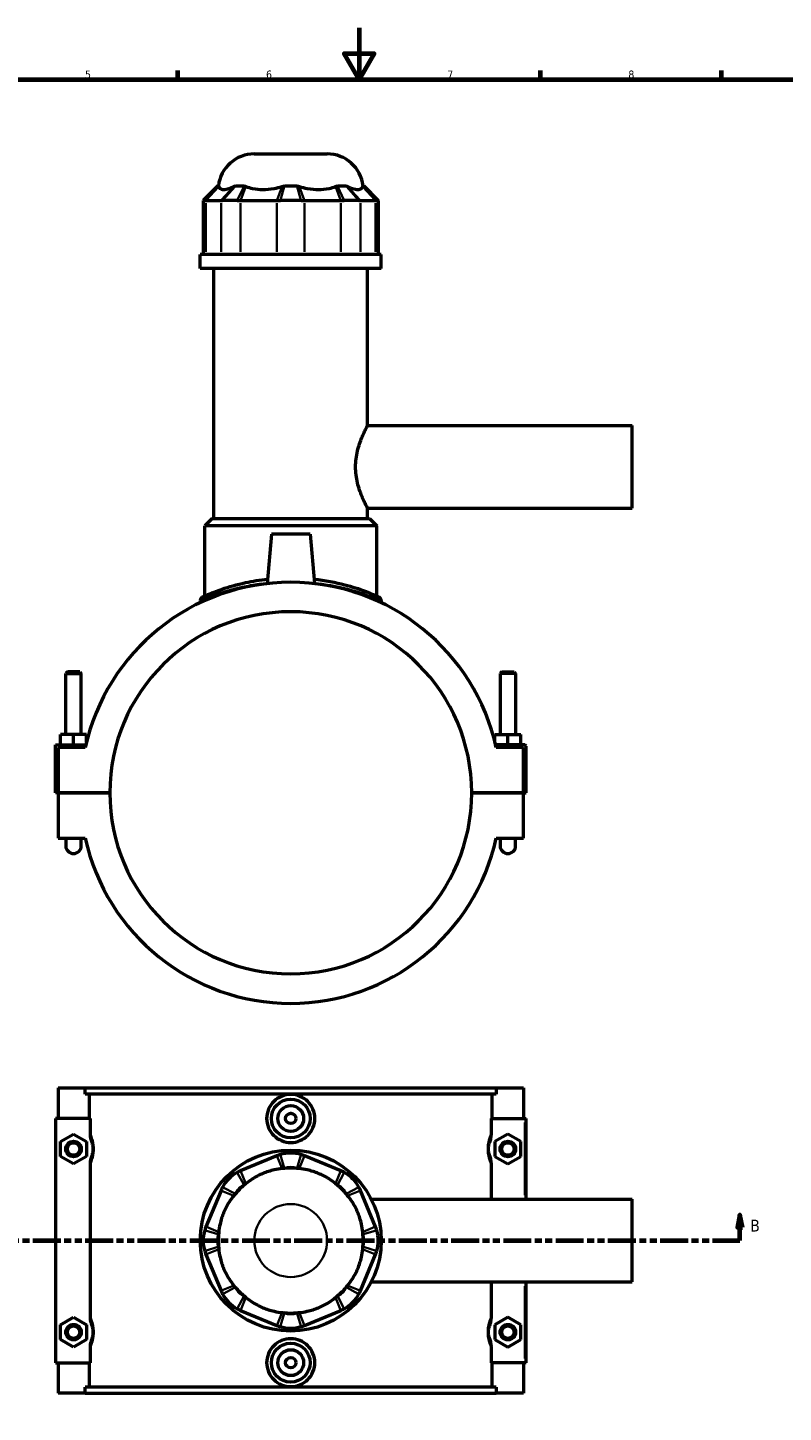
# Model space of a CAD drawing. Header units: millimetres. Extents: x 0 to 898, y -421 to 997.
# Tile 4 of 6: x 292 to 585, y 59 to 594. Entities that reach past the tile are written whole.
import ezdxf

# ---------------------------------------------------------------- set-up
doc = ezdxf.new("R2010")
doc.units = ezdxf.units.MM
doc.linetypes.add('DOUBLE_DASH_CHAIN', pattern=[1.2403, 0.6614, -0.0827, 0.1654, -0.0827, 0.1654, -0.0827])
for name, color, linetype, lineweight in [('Border (ANSI)', 7, 'Continuous', 70), ('Section Line (ANSI)', 7, 'DOUBLE_DASH_CHAIN', 70), ('Visible (ANSI)', 7, 'Continuous', 50), ('Visible Narrow (ANSI)', 7, 'Continuous', 35)]:
    doc.layers.add(name, color=color, linetype=linetype, lineweight=lineweight)
doc.styles.add('Label Text (ANSI)', font='tahoma.ttf')
doc.styles.add('Note Text (ANSI)', font='tahoma.ttf')

# ---------------------------------------------------------------- blocks, each defined once
blk = doc.blocks.new('Borders Default Border')
at = {"layer": 'Border (ANSI)'}
for p, q in [((350.42, 574), (350.42, 577.45)), ((490.58, 574), (490.58, 577.45)), ((560.67, 574), (560.67, 577.45))]:
    blk.add_line(p, q, dxfattribs=at)
at = {"layer": 'Border (ANSI)', "flags": 128}
for points in [[(420.5, 594), (420.5, 574), (414.73, 584), (426.27, 584), (420.5, 574)], [(20, 20), (20, 574), (821, 574), (821, 20), (20, 20)]]:
    blk.add_lwpolyline(points, dxfattribs=at)
at = {"layer": 'Border (ANSI)', "color": 230, "true_color": 0xff0080, "char_height": 3.05, "attachment_point": 7, "style": 'Note Text (ANSI)'}
for s, insert in [('5', (314.48, 574.34)), ('6', (384.49, 574.34)), ('7', (454.6, 574.4)), ('8', (524.63, 574.33))]:
    blk.add_mtext(s, dxfattribs=dict(at, insert=insert))
blk = doc.blocks.new('2dTransSection0')
at = {"layer": 'Section Line (ANSI)', "linetype": 'Continuous'}
for p, q in [((193.21, 135.1), (192.21, 130.1)), ((193.21, 130.1), (193.21, 135.1)), ((194.21, 130.1), (193.21, 135.1)), ((567.8, 135.1), (566.8, 130.1)), ((567.8, 130.1), (567.8, 135.1)), ((568.8, 130.1), (567.8, 135.1)), ((192.21, 130.1), (194.21, 130.1)), ((193.21, 125.1), (193.21, 130.1)), ((566.8, 130.1), (568.8, 130.1)), ((567.8, 125.1), (567.8, 130.1)), ((193.21, 125.1), (203.83, 125.1)), ((557.19, 125.1), (567.8, 125.1))]:
    blk.add_line(p, q, dxfattribs=at)
at = {"layer": 'Section Line (ANSI)', "linetype": 'DOUBLE_DASH_CHAIN', "ltscale": 16.303146}
blk.add_line((193.21, 125.1), (567.8, 125.1), dxfattribs=at)
at = {"layer": 'Section Line (ANSI)', "linetype": 'Continuous', "flags": 128}
for points in [[(194.21, 130.1), (193.21, 135.1), (192.21, 130.1), (194.21, 130.1)], [(568.8, 130.1), (567.8, 135.1), (566.8, 130.1), (568.8, 130.1)]]:
    blk.add_lwpolyline(points, dxfattribs=at)
at = {"layer": 'Section Line (ANSI)'}
for points in [[(194.21, 130.1), (193.21, 135.1), (192.21, 130.1), (194.21, 130.1)], [(568.8, 130.1), (567.8, 135.1), (566.8, 130.1), (568.8, 130.1)]]:
    blk.add_solid(points, dxfattribs=at)
at = {"layer": 'Section Line (ANSI)', "char_height": 4.57, "attachment_point": 7, "style": 'Label Text (ANSI)'}
for insert in [(186.46, 128.6), (571.76, 128.6)]:
    blk.add_mtext('B', dxfattribs=dict(at, insert=insert))

msp = doc.modelspace()

# ---------------------------------------------------------------- linework, layer by layer
at = {"layer": 'Visible (ANSI)'}
for p, q in [((379.938, 545.205), (408.124, 545.205)), ((365.785, 532.815), (360.185, 527.215)), ((365.785, 532.815), (366.134, 532.815)), ((372.61, 532.815), (376, 532.815)), ((391.634, 532.815), (396.428, 532.815)), ((412.062, 532.815), (415.453, 532.815)), ((421.928, 532.815), (422.278, 532.815)), ((422.278, 532.815), (427.878, 527.215)), ((360.767, 527.215), (360.185, 527.215)), ((360.185, 527.215), (360.185, 506.265)), ((361.25, 527.215), (367.063, 527.215)), ((373.335, 527.215), (367.685, 527.215)), ((374.64, 527.215), (388.674, 527.215)), ((398.027, 527.215), (390.036, 527.215)), ((399.389, 527.215), (413.422, 527.215)), ((420.378, 527.215), (414.728, 527.215)), ((420.999, 527.215), (426.812, 527.215)), ((427.878, 527.215), (427.296, 527.215)), ((427.878, 527.215), (427.878, 506.265)), ((429.031, 506.265), (359.031, 506.265)), ((359.031, 500.955), (359.031, 506.265)), ((429.031, 500.955), (429.031, 506.265)), ((429.031, 500.955), (359.031, 500.955)), ((364.281, 404.205), (364.281, 500.955)), ((423.781, 440.205), (423.781, 500.955)), ((423.781, 440.205), (526.031, 440.205)), ((526.031, 408.205), (526.031, 440.205)), ((423.781, 408.205), (526.031, 408.205)), ((423.781, 404.205), (423.781, 408.205)), ((363.581, 404.205), (360.781, 401.405)), ((363.581, 404.205), (424.481, 404.205)), ((424.481, 404.205), (427.281, 401.405)), ((427.281, 401.405), (360.781, 401.405)), ((360.781, 374.246), (360.781, 401.405)), ((386.531, 398.205), (384.858, 379.083)), ((401.531, 398.205), (386.531, 398.205)), ((401.531, 398.205), (403.204, 379.083)), ((427.281, 374.246), (427.281, 401.405)), ((359.031, 372.558), (359.031, 371.692)), ((429.031, 372.558), (429.031, 371.692)), ((307.631, 344.922), (307.031, 344.322)), ((307.031, 344.322), (313.031, 344.322)), ((307.031, 320.705), (307.031, 344.322)), ((312.431, 344.922), (307.631, 344.922)), ((312.431, 344.922), (313.031, 344.322)), ((313.031, 320.705), (313.031, 344.322)), ((475.631, 344.922), (475.031, 344.322)), ((481.031, 344.322), (475.031, 344.322)), ((475.031, 344.322), (475.031, 320.705)), ((475.631, 344.922), (480.431, 344.922)), ((480.431, 344.922), (481.031, 344.322)), ((481.031, 344.322), (481.031, 320.705)), ((303.031, 316.705), (314.765, 316.705)), ((303.031, 298.255), (303.031, 316.705)), ((310.031, 320.705), (305.031, 320.705)), ((305.031, 316.705), (305.031, 320.705)), ((315.031, 320.705), (310.031, 320.705)), ((310.031, 316.705), (310.031, 320.705)), ((315.031, 317.809), (315.031, 320.705)), ((473.031, 320.705), (478.031, 320.705)), ((473.031, 317.809), (473.031, 320.705)), ((484.531, 316.705), (473.297, 316.705)), ((478.031, 316.705), (478.031, 320.705)), ((478.031, 320.705), (483.031, 320.705)), ((483.031, 316.705), (483.031, 320.705)), ((485.031, 298.255), (485.031, 316.205)), ((314.539, 315.705), (304.031, 315.705)), ((304.031, 315.705), (304.031, 298.255)), ((484.031, 315.705), (473.524, 315.705)), ((484.031, 298.255), (484.031, 315.705)), ((304.031, 298.255), (303.031, 298.255)), ((304.031, 298.255), (324.031, 298.255)), ((304.031, 298.155), (304.031, 280.705)), ((324.031, 298.155), (304.031, 298.155)), ((307.031, 298.155), (307.031, 298.255)), ((313.031, 298.155), (313.031, 298.255)), ((464.031, 298.255), (484.031, 298.255)), ((484.031, 298.155), (464.031, 298.155)), ((475.031, 298.255), (475.031, 298.155)), ((481.031, 298.255), (481.031, 298.155)), ((484.031, 298.255), (485.031, 298.255)), ((484.031, 280.705), (484.031, 298.155)), ((304.031, 280.705), (314.539, 280.705)), ((307.031, 280.705), (307.031, 277.705)), ((313.031, 277.705), (313.031, 280.705)), ((473.524, 280.705), (484.031, 280.705)), ((475.031, 280.705), (475.031, 277.705)), ((481.031, 277.705), (481.031, 280.705)), ((304.031, 184.101), (304.031, 172.301)), ((304.031, 184.101), (314.539, 184.101)), ((314.539, 184.101), (473.524, 184.101)), ((314.539, 181.741), (314.539, 184.101)), ((473.524, 184.101), (473.524, 181.741)), ((473.524, 184.101), (484.031, 184.101)), ((484.031, 184.101), (484.031, 172.301)), ((473.524, 181.741), (314.539, 181.741)), ((316.174, 172.301), (316.174, 181.741)), ((471.889, 172.301), (471.889, 181.741)), ((316.405, 172.301), (303.031, 172.301)), ((303.031, 172.301), (303.031, 77.901)), ((316.405, 172.301), (316.405, 166.538)), ((471.657, 166.538), (471.657, 172.301)), ((471.657, 172.301), (484.531, 172.301)), ((484.531, 172.301), (485.031, 172.301)), ((485.031, 141.101), (485.031, 172.301)), ((305.031, 163.387), (310.031, 166.274)), ((310.031, 166.274), (315.031, 163.387)), ((478.031, 166.274), (473.031, 163.387)), ((483.031, 163.387), (478.031, 166.274)), ((305.031, 157.614), (305.031, 163.387)), ((315.031, 163.387), (315.031, 157.614)), ((473.031, 163.387), (473.031, 157.614)), ((483.031, 157.614), (483.031, 163.387)), ((310.031, 154.727), (305.031, 157.614)), ((315.031, 157.614), (310.031, 154.727)), ((388.674, 157.881), (374.64, 152.068)), ((413.422, 152.068), (399.389, 157.881)), ((473.031, 157.614), (478.031, 154.727)), ((478.031, 154.727), (483.031, 157.614)), ((316.405, 154.463), (316.405, 95.738)), ((471.657, 141.101), (471.657, 154.463)), ((367.063, 144.492), (361.25, 130.458)), ((426.812, 130.458), (420.999, 144.492)), ((425.16, 141.101), (526.031, 141.101)), ((526.031, 109.101), (526.031, 141.101)), ((361.25, 119.743), (367.063, 105.709)), ((420.999, 105.709), (426.812, 119.743)), ((425.16, 109.101), (526.031, 109.101)), ((471.657, 95.738), (471.657, 109.101)), ((485.031, 77.901), (485.031, 109.101)), ((374.64, 98.133), (388.674, 92.32)), ((399.389, 92.32), (413.422, 98.133)), ((305.031, 92.587), (310.031, 95.474)), ((305.031, 86.814), (305.031, 92.587)), ((310.031, 95.474), (315.031, 92.587)), ((315.031, 92.587), (315.031, 86.814)), ((478.031, 95.474), (473.031, 92.587)), ((473.031, 92.587), (473.031, 86.814)), ((483.031, 92.587), (478.031, 95.474)), ((483.031, 86.814), (483.031, 92.587)), ((310.031, 83.927), (305.031, 86.814)), ((315.031, 86.814), (310.031, 83.927)), ((473.031, 86.814), (478.031, 83.927)), ((478.031, 83.927), (483.031, 86.814)), ((316.405, 83.663), (316.405, 77.901)), ((471.657, 77.901), (471.657, 83.663)), ((303.031, 77.901), (316.405, 77.901)), ((304.031, 77.901), (304.031, 66.101)), ((316.174, 68.461), (316.174, 77.901)), ((484.531, 77.901), (471.657, 77.901)), ((471.889, 68.461), (471.889, 77.901)), ((484.031, 77.901), (484.031, 66.101)), ((485.031, 77.901), (484.531, 77.901)), ((314.539, 66.101), (304.031, 66.101)), ((473.524, 68.461), (314.539, 68.461)), ((314.539, 66.101), (314.539, 68.461)), ((314.539, 66.101), (473.524, 66.101)), ((473.524, 68.461), (473.524, 66.101)), ((484.031, 66.101), (473.524, 66.101))]:
    msp.add_line(p, q, dxfattribs=at)
for centre, radius in [((394.031, 172.301), 7.5), ((394.031, 172.301), 5), ((394.031, 172.301), 2), ((310.031, 160.501), 3), ((310.031, 160.501), 2.4), ((478.031, 160.501), 3), ((478.031, 160.501), 2.4), ((394.031, 125.101), 35), ((310.031, 89.701), 3), ((310.031, 89.701), 2.4), ((478.031, 89.701), 3), ((478.031, 89.701), 2.4), ((394.031, 77.901), 7.5), ((394.031, 77.901), 5), ((394.031, 77.901), 2)]:
    msp.add_circle(centre, radius, dxfattribs=at)
for centre, radius, start, end in [((379.938, 531.205), 14, 90, 173.39637), ((408.124, 531.205), 14, 6.60363, 90), ((394.031, 298.205), 81.396, 12.41543, 167.58457), ((360.431, 372.558), 1.4, 114.31828, 180), ((427.631, 372.558), 1.4, 0, 65.68172), ((394.031, 298.205), 70, 0.04093, 179.95907), ((484.531, 316.205), 0.5, 0, 90), ((394.031, 298.205), 70, 180.04093, 359.95907), ((394.031, 298.205), 81.396, 192.41543, 347.58457), ((310.031, 277.705), 3, 180, 0), ((478.031, 277.705), 3, 180, 0), ((394.031, 144.947), 14, 73.41857, 106.58143), ((379.998, 139.134), 14, 118.41857, 151.58143), ((394.031, 144.947), 8.4, 73.41857, 106.58143), ((394.031, 125.101), 28, 85.08871, 94.91129), ((408.065, 139.134), 14, 28.41857, 61.58143), ((379.998, 139.134), 8.4, 118.41857, 151.58143), ((394.031, 125.101), 28, 130.08871, 139.91129), ((408.065, 139.134), 8.4, 28.41857, 61.58143), ((394.031, 125.101), 28, 40.08871, 49.91129), ((374.185, 125.101), 14, 163.41857, 196.58143), ((413.878, 125.101), 14, 343.41857, 16.58143), ((374.185, 125.101), 8.4, 163.41857, 196.58143), ((394.031, 125.101), 28, 175.08871, 184.91129), ((413.878, 125.101), 8.4, 343.41857, 16.58143), ((394.031, 125.101), 28, 355.08871, 4.91129), ((379.998, 111.067), 8.4, 208.41857, 241.58143), ((394.031, 125.101), 28, 220.08871, 229.91129), ((408.065, 111.067), 8.4, 298.41857, 331.58143), ((394.031, 125.101), 28, 310.08871, 319.91129), ((379.998, 111.067), 14, 208.41857, 241.58143), ((408.065, 111.067), 14, 298.41857, 331.58143), ((394.031, 105.254), 8.4, 253.41857, 286.58143), ((394.031, 125.101), 28, 265.08871, 274.91129), ((394.031, 105.254), 14, 253.41857, 286.58143)]:
    msp.add_arc(centre, radius, start, end, dxfattribs=at)
for points in [[(366.134, 532.815), (366.152, 532.745), (366.174, 532.664), (366.201, 532.574)], [(372.014, 532.574), (372.21, 532.665), (372.409, 532.746), (372.61, 532.815)], [(376, 532.815), (376.229, 532.745), (376.459, 532.664), (376.691, 532.574)], [(390.724, 532.574), (391.029, 532.665), (391.332, 532.746), (391.634, 532.815)], [(396.428, 532.815), (396.734, 532.745), (397.038, 532.664), (397.338, 532.574)], [(411.372, 532.574), (411.606, 532.665), (411.836, 532.746), (412.062, 532.815)], [(415.453, 532.815), (415.656, 532.745), (415.855, 532.664), (416.048, 532.574)], [(421.861, 532.574), (421.888, 532.665), (421.91, 532.746), (421.928, 532.815)], [(391.634, 152.998), (391.328, 152.98), (391.025, 152.957), (390.724, 152.931)], [(397.338, 152.931), (397.034, 152.958), (396.73, 152.98), (396.428, 152.998)], [(376.691, 147.118), (376.456, 146.922), (376.226, 146.723), (376, 146.522)], [(412.062, 146.522), (411.833, 146.725), (411.603, 146.924), (411.372, 147.118)], [(372.61, 143.132), (372.406, 142.903), (372.208, 142.672), (372.014, 142.441)], [(416.048, 142.441), (415.852, 142.675), (415.653, 142.906), (415.453, 143.132)], [(366.201, 128.407), (366.174, 128.103), (366.152, 127.8), (366.134, 127.498)], [(421.928, 127.498), (421.91, 127.804), (421.888, 128.107), (421.861, 128.407)], [(366.134, 122.703), (366.152, 122.397), (366.174, 122.094), (366.201, 121.794)], [(421.861, 121.794), (421.888, 122.098), (421.91, 122.401), (421.928, 122.703)], [(372.014, 107.76), (372.21, 107.526), (372.409, 107.295), (372.61, 107.069)], [(415.453, 107.069), (415.656, 107.298), (415.855, 107.529), (416.048, 107.76)], [(376, 103.679), (376.229, 103.476), (376.459, 103.277), (376.691, 103.083)], [(411.372, 103.083), (411.606, 103.279), (411.836, 103.478), (412.062, 103.679)], [(390.724, 97.27), (391.029, 97.243), (391.332, 97.221), (391.634, 97.203)], [(396.428, 97.203), (396.734, 97.221), (397.038, 97.244), (397.338, 97.27)]]:
    msp.add_open_spline(points, degree=3, dxfattribs=at)
for points, knots in [([(366.201, 532.574), (366.292, 532.276), (366.455, 532.026), (367.032, 531.581), (367.524, 531.461), (368.079, 531.461), (368.633, 531.461), (369.349, 531.581), (370.748, 532.026), (371.373, 532.276), (372.014, 532.574)], [-0.7350126, -0.7350126, -0.7350126, -0.7350126, -0.4346771, -0.4346771, 0, 0, 0, 0.4346771, 0.4346771, 0.7350126, 0.7350126, 0.7350126, 0.7350126]), ([(376.691, 532.574), (377.46, 532.276), (378.317, 532.026), (380.532, 531.581), (381.943, 531.461), (383.281, 531.461), (384.62, 531.461), (386.124, 531.581), (388.679, 532.026), (389.727, 532.276), (390.724, 532.574)], [-0.7350126, -0.7350126, -0.7350126, -0.7350126, -0.4346771, -0.4346771, 0, 0, 0, 0.4346771, 0.4346771, 0.7350126, 0.7350126, 0.7350126, 0.7350126]), ([(397.338, 532.574), (398.336, 532.276), (399.383, 532.026), (401.939, 531.581), (403.442, 531.461), (404.781, 531.461), (406.12, 531.461), (407.531, 531.581), (409.746, 532.026), (410.602, 532.276), (411.372, 532.574)], [-0.7350126, -0.7350126, -0.7350126, -0.7350126, -0.4346771, -0.4346771, 0, 0, 0, 0.4346771, 0.4346771, 0.7350126, 0.7350126, 0.7350126, 0.7350126]), ([(416.048, 532.574), (416.69, 532.276), (417.315, 532.026), (418.714, 531.581), (419.429, 531.461), (419.984, 531.461), (420.538, 531.461), (421.03, 531.581), (421.607, 532.026), (421.77, 532.276), (421.861, 532.574)], [-0.7350126, -0.7350126, -0.7350126, -0.7350126, -0.4346771, -0.4346771, 0, 0, 0, 0.4346771, 0.4346771, 0.7350126, 0.7350126, 0.7350126, 0.7350126]), ([(360.767, 527.215), (360.836, 527.215), (360.91, 527.215), (361.072, 527.215), (361.158, 527.215), (361.25, 527.215)], [0.28940049, 0.28940049, 0.28940049, 0.28940049, 0.34104978, 0.34104978, 0.39269908, 0.39269908, 0.39269908, 0.39269908]), ([(367.063, 527.215), (367.156, 527.215), (367.254, 527.215), (367.461, 527.215), (367.57, 527.215), (367.685, 527.215)], [-0.39269908, -0.39269908, -0.39269908, -0.39269908, -0.34104978, -0.34104978, -0.28940049, -0.28940049, -0.28940049, -0.28940049]), ([(373.335, 527.215), (373.547, 527.215), (373.762, 527.215), (374.197, 527.215), (374.417, 527.215), (374.64, 527.215)], [0.28940049, 0.28940049, 0.28940049, 0.28940049, 0.34104978, 0.34104978, 0.39269908, 0.39269908, 0.39269908, 0.39269908]), ([(388.674, 527.215), (388.896, 527.215), (389.121, 527.215), (389.576, 527.215), (389.805, 527.215), (390.036, 527.215)], [-0.39269908, -0.39269908, -0.39269908, -0.39269908, -0.34104978, -0.34104978, -0.28940049, -0.28940049, -0.28940049, -0.28940049]), ([(398.027, 527.215), (398.258, 527.215), (398.487, 527.215), (398.941, 527.215), (399.166, 527.215), (399.389, 527.215)], [0.28940049, 0.28940049, 0.28940049, 0.28940049, 0.34104978, 0.34104978, 0.39269908, 0.39269908, 0.39269908, 0.39269908]), ([(413.422, 527.215), (413.645, 527.215), (413.865, 527.215), (414.301, 527.215), (414.516, 527.215), (414.728, 527.215)], [-0.39269908, -0.39269908, -0.39269908, -0.39269908, -0.34104978, -0.34104978, -0.28940049, -0.28940049, -0.28940049, -0.28940049]), ([(420.378, 527.215), (420.492, 527.215), (420.602, 527.215), (420.809, 527.215), (420.907, 527.215), (420.999, 527.215)], [0.28940049, 0.28940049, 0.28940049, 0.28940049, 0.34104978, 0.34104978, 0.39269908, 0.39269908, 0.39269908, 0.39269908]), ([(426.812, 527.215), (426.904, 527.215), (426.991, 527.215), (427.152, 527.215), (427.227, 527.215), (427.296, 527.215)], [-0.39269908, -0.39269908, -0.39269908, -0.39269908, -0.34104978, -0.34104978, -0.28940049, -0.28940049, -0.28940049, -0.28940049]), ([(423.781, 408.205), (423.781, 408.205), (423.727, 408.306), (423.506, 408.721), (423.341, 409.036), (422.923, 409.86), (422.671, 410.369), (422.126, 411.536), (421.833, 412.194), (420.97, 414.292), (420.333, 416.061), (419.628, 419.004), (419.436, 420.033), (419.178, 422.118), (419.112, 423.175), (419.112, 425.236), (419.178, 426.293), (419.436, 428.378), (419.628, 429.407), (420.333, 432.35), (420.97, 434.119), (421.833, 436.216), (422.126, 436.874), (422.671, 438.042), (422.923, 438.551), (423.341, 439.374), (423.506, 439.689), (423.727, 440.105), (423.781, 440.205), (423.781, 440.205)], [2.4692606, 2.4692606, 2.4692606, 2.4692606, 2.7773276, 2.7773276, 3.0853947, 3.0853947, 3.3934617, 3.3934617, 3.7015287, 3.7015287, 4.320025, 4.320025, 4.6292731, 4.6292731, 4.9385213, 4.9385213, 5.2477694, 5.2477694, 5.5570175, 5.5570175, 6.1755138, 6.1755138, 6.4835808, 6.4835808, 6.7916478, 6.7916478, 7.0997149, 7.0997149, 7.4077819, 7.4077819, 7.4077819, 7.4077819]), ([(385.002, 380.703), (382.025, 380.376), (379.172, 379.9), (373.076, 378.587), (369.997, 377.686), (364.3, 375.761), (361.99, 374.774), (360.174, 373.98), (359.859, 373.84), (359.858, 373.838)], [16.9431715, 16.9431715, 16.9431715, 16.9431715, 17.8604782, 17.8604782, 19.0748811, 19.0748811, 20.5952155, 20.5952155, 21.3885978, 21.3885978, 21.3885978, 21.3885978]), ([(428.208, 373.834), (428.208, 373.834), (427.792, 374.025), (426.037, 374.785), (424.548, 375.411), (420.528, 376.885), (417.929, 377.743), (411.434, 379.433), (407.381, 380.226), (403.061, 380.703)], [10.6942953, 10.6942953, 10.6942953, 10.6942953, 11.5988181, 11.5988181, 12.6643044, 12.6643044, 13.8076192, 13.8076192, 15.1397254, 15.1397254, 15.1397254, 15.1397254]), ([(403.346, 172.301), (403.346, 171.132), (403.11, 169.887), (402.155, 167.601), (401.436, 166.559), (399.78, 164.917), (398.734, 164.207), (396.443, 163.265), (395.198, 163.033), (392.864, 163.033), (391.619, 163.265), (389.328, 164.207), (388.282, 164.917), (386.627, 166.559), (385.907, 167.601), (384.952, 169.887), (384.716, 171.132), (384.716, 173.469), (384.952, 174.714), (385.907, 177), (386.627, 178.042), (388.282, 179.684), (389.328, 180.394), (391.619, 181.336), (392.864, 181.568), (395.198, 181.568), (396.443, 181.336), (398.734, 180.394), (399.78, 179.684), (401.436, 178.042), (402.155, 177), (403.11, 174.714), (403.346, 173.469), (403.346, 172.301)], [0, 0, 0, 0, 0.3505373, 0.3505373, 0.7010747, 0.7010747, 1.0511954, 1.0511954, 1.4013162, 1.4013162, 1.7514369, 1.7514369, 2.1015577, 2.1015577, 2.452095, 2.452095, 2.8026324, 2.8026324, 3.1531697, 3.1531697, 3.503707, 3.503707, 3.8538278, 3.8538278, 4.2039485, 4.2039485, 4.5540693, 4.5540693, 4.9041901, 4.9041901, 5.2547274, 5.2547274, 5.6052647, 5.6052647, 5.6052647, 5.6052647]), ([(316.405, 166.538), (316.405, 165.921), (316.473, 165.307), (316.711, 164.161), (316.867, 163.635), (317.06, 163.116)], [-0.35221227, -0.35221227, -0.35221227, -0.35221227, -0.1661957, -0.1661957, 0, 0, 0, 0]), ([(471.002, 163.116), (471.2, 163.647), (471.359, 164.186), (471.592, 165.333), (471.657, 165.934), (471.657, 166.538)], [-0.35055077, -0.35055077, -0.35055077, -0.35055077, -0.18121629, -0.18121629, 0, 0, 0, 0]), ([(317.06, 163.116), (317.084, 163.052), (317.108, 162.986), (317.18, 162.774), (317.228, 162.619), (317.324, 162.264), (317.371, 162.061), (317.438, 161.689), (317.462, 161.53), (317.5, 161.2), (317.514, 161.03), (317.528, 160.739), (317.531, 160.62), (317.531, 160.501), (317.531, 160.381), (317.528, 160.262), (317.514, 159.971), (317.5, 159.801), (317.462, 159.471), (317.438, 159.312), (317.371, 158.941), (317.324, 158.738), (317.228, 158.382), (317.18, 158.227), (317.108, 158.015), (317.084, 157.949), (317.06, 157.885)], [0.8813433, 0.8813433, 0.8813433, 0.8813433, 0.946778, 0.946778, 1.0837523, 1.0837523, 1.2350656, 1.2350656, 1.3387175, 1.3387175, 1.440437, 1.440437, 1.5096969, 1.5096969, 1.5096969, 1.5789567, 1.5789567, 1.6806763, 1.6806763, 1.7843281, 1.7843281, 1.9356414, 1.9356414, 2.0726158, 2.0726158, 2.1380505, 2.1380505, 2.1380505, 2.1380505]), ([(471.002, 157.885), (470.978, 157.949), (470.955, 158.015), (470.882, 158.227), (470.834, 158.382), (470.739, 158.738), (470.692, 158.941), (470.624, 159.312), (470.6, 159.471), (470.562, 159.801), (470.548, 159.971), (470.534, 160.262), (470.531, 160.381), (470.531, 160.501), (470.531, 160.62), (470.534, 160.739), (470.548, 161.03), (470.562, 161.2), (470.6, 161.53), (470.624, 161.689), (470.692, 162.061), (470.739, 162.264), (470.834, 162.619), (470.882, 162.774), (470.955, 162.986), (470.978, 163.052), (471.002, 163.116)], [0.8813433, 0.8813433, 0.8813433, 0.8813433, 0.9467782, 0.9467782, 1.0837524, 1.0837524, 1.2350656, 1.2350656, 1.3387175, 1.3387175, 1.440437, 1.440437, 1.5096969, 1.5096969, 1.5096969, 1.5789567, 1.5789567, 1.6806763, 1.6806763, 1.7843281, 1.7843281, 1.9356413, 1.9356413, 2.0726156, 2.0726156, 2.1380505, 2.1380505, 2.1380505, 2.1380505]), ([(317.06, 157.885), (316.863, 157.354), (316.703, 156.815), (316.47, 155.668), (316.405, 155.067), (316.405, 154.463)], [-0.35055077, -0.35055077, -0.35055077, -0.35055077, -0.18121629, -0.18121629, 0, 0, 0, 0]), ([(390.036, 158.365), (389.805, 158.296), (389.576, 158.221), (389.121, 158.06), (388.896, 157.974), (388.674, 157.881)], [0.28940049, 0.28940049, 0.28940049, 0.28940049, 0.34104978, 0.34104978, 0.39269908, 0.39269908, 0.39269908, 0.39269908]), ([(399.389, 157.881), (399.166, 157.974), (398.941, 158.06), (398.487, 158.221), (398.258, 158.296), (398.027, 158.365)], [-0.39269908, -0.39269908, -0.39269908, -0.39269908, -0.34104978, -0.34104978, -0.28940049, -0.28940049, -0.28940049, -0.28940049]), ([(471.657, 154.463), (471.657, 155.08), (471.589, 155.694), (471.352, 156.84), (471.195, 157.366), (471.002, 157.885)], [-0.35221227, -0.35221227, -0.35221227, -0.35221227, -0.1661957, -0.1661957, 0, 0, 0, 0]), ([(374.64, 152.068), (374.417, 151.976), (374.197, 151.878), (373.762, 151.671), (373.547, 151.562), (373.335, 151.447)], [-0.39269908, -0.39269908, -0.39269908, -0.39269908, -0.34104978, -0.34104978, -0.28940049, -0.28940049, -0.28940049, -0.28940049]), ([(390.724, 152.931), (389.727, 152.84), (388.679, 152.676), (386.124, 152.099), (384.62, 151.607), (383.281, 151.053), (381.943, 150.498), (380.532, 149.783), (378.317, 148.384), (377.46, 147.759), (376.691, 147.118)], [-0.7350126, -0.7350126, -0.7350126, -0.7350126, -0.4346771, -0.4346771, 0, 0, 0, 0.4346771, 0.4346771, 0.7350126, 0.7350126, 0.7350126, 0.7350126]), ([(411.372, 147.118), (410.602, 147.759), (409.746, 148.384), (407.531, 149.783), (406.12, 150.498), (404.781, 151.053), (403.442, 151.607), (401.939, 152.099), (399.383, 152.676), (398.336, 152.84), (397.338, 152.931)], [-0.7350126, -0.7350126, -0.7350126, -0.7350126, -0.4346771, -0.4346771, 0, 0, 0, 0.4346771, 0.4346771, 0.7350126, 0.7350126, 0.7350126, 0.7350126]), ([(414.728, 151.447), (414.516, 151.562), (414.301, 151.671), (413.865, 151.878), (413.645, 151.976), (413.422, 152.068)], [0.28940049, 0.28940049, 0.28940049, 0.28940049, 0.34104978, 0.34104978, 0.39269908, 0.39269908, 0.39269908, 0.39269908]), ([(367.685, 145.797), (367.57, 145.585), (367.461, 145.37), (367.254, 144.935), (367.156, 144.714), (367.063, 144.492)], [0.28940049, 0.28940049, 0.28940049, 0.28940049, 0.34104978, 0.34104978, 0.39269908, 0.39269908, 0.39269908, 0.39269908]), ([(420.999, 144.492), (420.907, 144.714), (420.809, 144.935), (420.602, 145.37), (420.492, 145.585), (420.378, 145.797)], [-0.39269908, -0.39269908, -0.39269908, -0.39269908, -0.34104978, -0.34104978, -0.28940049, -0.28940049, -0.28940049, -0.28940049]), ([(372.014, 142.441), (371.373, 141.671), (370.748, 140.815), (369.349, 138.6), (368.633, 137.189), (368.079, 135.85), (367.524, 134.512), (367.032, 133.008), (366.455, 130.453), (366.292, 129.405), (366.201, 128.407)], [-0.7350126, -0.7350126, -0.7350126, -0.7350126, -0.4346771, -0.4346771, 0, 0, 0, 0.4346771, 0.4346771, 0.7350126, 0.7350126, 0.7350126, 0.7350126]), ([(421.861, 128.407), (421.77, 129.405), (421.607, 130.453), (421.03, 133.008), (420.538, 134.512), (419.984, 135.85), (419.429, 137.189), (418.714, 138.6), (417.315, 140.815), (416.69, 141.671), (416.048, 142.441)], [-0.7350126, -0.7350126, -0.7350126, -0.7350126, -0.4346771, -0.4346771, 0, 0, 0, 0.4346771, 0.4346771, 0.7350126, 0.7350126, 0.7350126, 0.7350126]), ([(361.25, 130.458), (361.158, 130.235), (361.072, 130.01), (360.91, 129.556), (360.836, 129.327), (360.767, 129.096)], [-0.39269908, -0.39269908, -0.39269908, -0.39269908, -0.34104978, -0.34104978, -0.28940049, -0.28940049, -0.28940049, -0.28940049]), ([(427.296, 129.096), (427.227, 129.327), (427.152, 129.556), (426.991, 130.01), (426.904, 130.235), (426.812, 130.458)], [0.28940049, 0.28940049, 0.28940049, 0.28940049, 0.34104978, 0.34104978, 0.39269908, 0.39269908, 0.39269908, 0.39269908]), ([(360.767, 121.105), (360.836, 120.874), (360.91, 120.645), (361.072, 120.191), (361.158, 119.966), (361.25, 119.743)], [0.28940049, 0.28940049, 0.28940049, 0.28940049, 0.34104978, 0.34104978, 0.39269908, 0.39269908, 0.39269908, 0.39269908]), ([(366.201, 121.794), (366.292, 120.796), (366.455, 119.748), (367.032, 117.193), (367.524, 115.689), (368.079, 114.351), (368.633, 113.012), (369.349, 111.601), (370.748, 109.386), (371.373, 108.53), (372.014, 107.76)], [-0.7350126, -0.7350126, -0.7350126, -0.7350126, -0.4346771, -0.4346771, 0, 0, 0, 0.4346771, 0.4346771, 0.7350126, 0.7350126, 0.7350126, 0.7350126]), ([(416.048, 107.76), (416.69, 108.53), (417.315, 109.386), (418.714, 111.601), (419.429, 113.012), (419.984, 114.351), (420.538, 115.689), (421.03, 117.193), (421.607, 119.748), (421.77, 120.796), (421.861, 121.794)], [-0.7350126, -0.7350126, -0.7350126, -0.7350126, -0.4346771, -0.4346771, 0, 0, 0, 0.4346771, 0.4346771, 0.7350126, 0.7350126, 0.7350126, 0.7350126]), ([(426.812, 119.743), (426.904, 119.966), (426.991, 120.191), (427.152, 120.645), (427.227, 120.874), (427.296, 121.105)], [-0.39269908, -0.39269908, -0.39269908, -0.39269908, -0.34104978, -0.34104978, -0.28940049, -0.28940049, -0.28940049, -0.28940049]), ([(367.063, 105.709), (367.156, 105.487), (367.254, 105.266), (367.461, 104.831), (367.57, 104.616), (367.685, 104.404)], [-0.39269908, -0.39269908, -0.39269908, -0.39269908, -0.34104978, -0.34104978, -0.28940049, -0.28940049, -0.28940049, -0.28940049]), ([(376.691, 103.083), (377.46, 102.442), (378.317, 101.817), (380.532, 100.418), (381.943, 99.703), (383.281, 99.148), (384.62, 98.594), (386.124, 98.102), (388.679, 97.525), (389.727, 97.361), (390.724, 97.27)], [-0.7350126, -0.7350126, -0.7350126, -0.7350126, -0.4346771, -0.4346771, 0, 0, 0, 0.4346771, 0.4346771, 0.7350126, 0.7350126, 0.7350126, 0.7350126]), ([(397.338, 97.27), (398.336, 97.361), (399.383, 97.525), (401.939, 98.102), (403.442, 98.594), (404.781, 99.148), (406.12, 99.703), (407.531, 100.418), (409.746, 101.817), (410.602, 102.442), (411.372, 103.083)], [-0.7350126, -0.7350126, -0.7350126, -0.7350126, -0.4346771, -0.4346771, 0, 0, 0, 0.4346771, 0.4346771, 0.7350126, 0.7350126, 0.7350126, 0.7350126]), ([(420.378, 104.404), (420.492, 104.616), (420.602, 104.831), (420.809, 105.266), (420.907, 105.487), (420.999, 105.709)], [0.28940049, 0.28940049, 0.28940049, 0.28940049, 0.34104978, 0.34104978, 0.39269908, 0.39269908, 0.39269908, 0.39269908]), ([(373.335, 98.754), (373.547, 98.639), (373.762, 98.53), (374.197, 98.323), (374.417, 98.225), (374.64, 98.133)], [0.28940049, 0.28940049, 0.28940049, 0.28940049, 0.34104978, 0.34104978, 0.39269908, 0.39269908, 0.39269908, 0.39269908]), ([(413.422, 98.133), (413.645, 98.225), (413.865, 98.323), (414.301, 98.53), (414.516, 98.639), (414.728, 98.754)], [-0.39269908, -0.39269908, -0.39269908, -0.39269908, -0.34104978, -0.34104978, -0.28940049, -0.28940049, -0.28940049, -0.28940049]), ([(316.405, 95.738), (316.405, 95.121), (316.473, 94.507), (316.711, 93.361), (316.867, 92.835), (317.06, 92.316)], [-0.35221227, -0.35221227, -0.35221227, -0.35221227, -0.1661957, -0.1661957, 0, 0, 0, 0]), ([(317.06, 92.316), (317.084, 92.252), (317.108, 92.186), (317.18, 91.974), (317.228, 91.819), (317.324, 91.464), (317.371, 91.261), (317.438, 90.889), (317.462, 90.73), (317.5, 90.4), (317.514, 90.23), (317.528, 89.939), (317.531, 89.82), (317.531, 89.701), (317.531, 89.581), (317.528, 89.462), (317.514, 89.171), (317.5, 89.001), (317.462, 88.671), (317.438, 88.512), (317.371, 88.141), (317.324, 87.938), (317.228, 87.582), (317.18, 87.427), (317.108, 87.215), (317.084, 87.149), (317.06, 87.085)], [0.8813433, 0.8813433, 0.8813433, 0.8813433, 0.9467781, 0.9467781, 1.0837524, 1.0837524, 1.2350656, 1.2350656, 1.3387175, 1.3387175, 1.440437, 1.440437, 1.5096969, 1.5096969, 1.5096969, 1.5789567, 1.5789567, 1.6806763, 1.6806763, 1.7843281, 1.7843281, 1.9356414, 1.9356414, 2.0726156, 2.0726156, 2.1380505, 2.1380505, 2.1380505, 2.1380505]), ([(388.674, 92.32), (388.896, 92.227), (389.121, 92.141), (389.576, 91.98), (389.805, 91.905), (390.036, 91.836)], [-0.39269908, -0.39269908, -0.39269908, -0.39269908, -0.34104978, -0.34104978, -0.28940049, -0.28940049, -0.28940049, -0.28940049]), ([(398.027, 91.836), (398.258, 91.905), (398.487, 91.98), (398.941, 92.141), (399.166, 92.227), (399.389, 92.32)], [0.28940049, 0.28940049, 0.28940049, 0.28940049, 0.34104978, 0.34104978, 0.39269908, 0.39269908, 0.39269908, 0.39269908]), ([(471.002, 87.085), (470.978, 87.149), (470.955, 87.215), (470.882, 87.427), (470.834, 87.582), (470.739, 87.938), (470.692, 88.141), (470.624, 88.512), (470.6, 88.671), (470.562, 89.001), (470.548, 89.171), (470.534, 89.462), (470.531, 89.581), (470.531, 89.701), (470.531, 89.82), (470.534, 89.939), (470.548, 90.23), (470.562, 90.4), (470.6, 90.73), (470.624, 90.889), (470.692, 91.261), (470.739, 91.464), (470.834, 91.819), (470.882, 91.974), (470.955, 92.186), (470.978, 92.252), (471.002, 92.316)], [0.8807759, 0.8807759, 0.8807759, 0.8807759, 0.9462131, 0.9462131, 1.0831859, 1.0831859, 1.2344988, 1.2344988, 1.3381502, 1.3381502, 1.4398697, 1.4398697, 1.5091295, 1.5091295, 1.5091295, 1.5783893, 1.5783893, 1.6801088, 1.6801088, 1.7837602, 1.7837602, 1.9350731, 1.9350731, 2.0720459, 2.0720459, 2.1374831, 2.1374831, 2.1374831, 2.1374831]), ([(471.002, 92.316), (471.2, 92.847), (471.359, 93.386), (471.592, 94.533), (471.657, 95.134), (471.657, 95.738)], [-0.35055077, -0.35055077, -0.35055077, -0.35055077, -0.18121629, -0.18121629, 0, 0, 0, 0]), ([(317.06, 87.085), (316.863, 86.554), (316.703, 86.015), (316.47, 84.868), (316.405, 84.267), (316.405, 83.663)], [-0.35055077, -0.35055077, -0.35055077, -0.35055077, -0.18121629, -0.18121629, 0, 0, 0, 0]), ([(403.346, 77.901), (403.346, 76.732), (403.11, 75.487), (402.155, 73.201), (401.436, 72.159), (399.78, 70.517), (398.734, 69.807), (396.443, 68.865), (395.198, 68.633), (392.864, 68.633), (391.619, 68.865), (389.328, 69.807), (388.282, 70.517), (386.627, 72.159), (385.907, 73.201), (384.952, 75.487), (384.716, 76.732), (384.716, 77.901), (384.716, 79.069), (384.952, 80.314), (385.907, 82.6), (386.627, 83.642), (388.282, 85.284), (389.328, 85.994), (391.619, 86.936), (392.864, 87.168), (395.198, 87.168), (396.443, 86.936), (398.734, 85.994), (399.78, 85.284), (401.436, 83.642), (402.155, 82.6), (403.11, 80.314), (403.346, 79.069), (403.346, 77.901)], [2.8026324, 2.8026324, 2.8026324, 2.8026324, 3.1531697, 3.1531697, 3.503707, 3.503707, 3.8538278, 3.8538278, 4.2039485, 4.2039485, 4.5540693, 4.5540693, 4.9041901, 4.9041901, 5.2547274, 5.2547274, 5.6052647, 5.6052647, 5.6052647, 5.9558021, 5.9558021, 6.3063394, 6.3063394, 6.6564602, 6.6564602, 7.0065809, 7.0065809, 7.3567017, 7.3567017, 7.7068224, 7.7068224, 8.0573598, 8.0573598, 8.4078971, 8.4078971, 8.4078971, 8.4078971]), ([(471.657, 83.663), (471.657, 84.28), (471.589, 84.894), (471.352, 86.04), (471.195, 86.566), (471.002, 87.085)], [-0.35221227, -0.35221227, -0.35221227, -0.35221227, -0.1661957, -0.1661957, 0, 0, 0, 0])]:
    msp.add_open_spline(points, degree=3, knots=knots, dxfattribs=at)
at = {"layer": 'Visible Narrow (ANSI)'}
for p, q in [((361.035, 527.495), (365.866, 532.535)), ((361.498, 527.483), (365.954, 532.306)), ((371.767, 532.306), (367.311, 527.483)), ((372.364, 532.535), (367.931, 527.495)), ((373.468, 527.495), (375.867, 532.535)), ((374.743, 527.483), (376.588, 532.306)), ((390.622, 532.306), (388.776, 527.483)), ((391.554, 532.535), (390.116, 527.495)), ((397.947, 527.495), (396.508, 532.535)), ((399.286, 527.483), (397.441, 532.306)), ((411.474, 532.306), (413.32, 527.483)), ((412.196, 532.535), (414.594, 527.495)), ((420.131, 527.495), (415.699, 532.535)), ((420.752, 527.483), (416.296, 532.306)), ((422.109, 532.306), (426.565, 527.483)), ((422.197, 532.535), (427.027, 527.495)), ((361.25, 507.313), (361.25, 526.168)), ((367.063, 526.168), (367.063, 507.313)), ((374.64, 507.313), (374.64, 526.168)), ((388.674, 526.168), (388.674, 507.313)), ((399.389, 507.313), (399.389, 526.168)), ((413.422, 526.168), (413.422, 507.313)), ((420.999, 507.313), (420.999, 526.168)), ((426.812, 526.168), (426.812, 507.313)), ((484.531, 170.741), (484.531, 142.661)), ((388.776, 157.634), (390.622, 153.178)), ((390.116, 158.096), (391.554, 153.266)), ((396.508, 153.266), (397.947, 158.096)), ((397.441, 153.178), (399.286, 157.634)), ((375.867, 146.768), (373.468, 151.201)), ((376.588, 147.365), (374.743, 151.821)), ((413.32, 151.821), (411.474, 147.365)), ((414.594, 151.201), (412.196, 146.768)), ((367.931, 145.664), (372.364, 143.265)), ((415.699, 143.265), (420.131, 145.664)), ((367.311, 144.389), (371.767, 142.544)), ((416.296, 142.544), (420.752, 144.389)), ((365.866, 127.578), (361.035, 129.016)), ((365.954, 128.51), (361.498, 130.356)), ((426.565, 130.356), (422.109, 128.51)), ((427.027, 129.016), (422.197, 127.578)), ((361.035, 121.185), (365.866, 122.623)), ((361.498, 119.845), (365.954, 121.691)), ((422.109, 121.691), (426.565, 119.845)), ((422.197, 122.623), (427.027, 121.185)), ((371.767, 107.658), (367.311, 105.812)), ((420.752, 105.812), (416.296, 107.658)), ((484.531, 107.541), (484.531, 79.461)), ((372.364, 106.936), (367.931, 104.537)), ((373.468, 99), (375.867, 103.433)), ((374.743, 98.38), (376.588, 102.836)), ((411.474, 102.836), (413.32, 98.38)), ((412.196, 103.433), (414.594, 99)), ((420.131, 104.537), (415.699, 106.936)), ((390.622, 97.023), (388.776, 92.567)), ((391.554, 96.935), (390.116, 92.105)), ((397.947, 92.105), (396.508, 96.935)), ((399.286, 92.567), (397.441, 97.023))]:
    msp.add_line(p, q, dxfattribs=at)
msp.add_circle((394.031, 125.101), 14.093, dxfattribs=at)
msp.add_arc((427.631, 372.558), 1.4, 3.28409, 62.39764, dxfattribs=at)
for points, knots in [([(359.111, 372.596), (359.242, 372.651), (359.537, 372.777), (361.218, 373.482), (363.584, 374.453), (369.418, 376.345), (372.571, 377.231), (378.19, 378.393), (380.391, 378.768), (382.682, 379.064)], [-21.1658418, -21.1658418, -21.1658418, -21.1658418, -20.5952155, -20.5952155, -19.0748811, -19.0748811, -17.8604782, -17.8604782, -17.1562345, -17.1562345, -17.1562345, -17.1562345]), ([(405.379, 379.063), (409.016, 378.59), (412.426, 377.919), (418.504, 376.401), (421.167, 375.558), (425.284, 374.108), (426.808, 373.493), (428.402, 372.831), (428.797, 372.66), (428.954, 372.592)], [-14.9266622, -14.9266622, -14.9266622, -14.9266622, -13.8076192, -13.8076192, -12.6643044, -12.6643044, -11.5988181, -11.5988181, -10.9170515, -10.9170515, -10.9170515, -10.9170515]), ([(316.593, 154.853), (316.729, 155.146), (316.866, 155.468), (317.104, 156.105), (317.206, 156.406), (317.409, 157.092), (317.508, 157.484), (317.651, 158.203), (317.702, 158.511), (317.783, 159.148), (317.813, 159.476), (317.842, 160.039), (317.849, 160.27), (317.849, 160.501), (317.849, 160.731), (317.842, 160.962), (317.813, 161.525), (317.783, 161.853), (317.702, 162.49), (317.651, 162.798), (317.508, 163.517), (317.409, 163.909), (317.206, 164.595), (317.104, 164.896), (316.866, 165.533), (316.729, 165.855), (316.593, 166.148)], [-2.2498704, -2.2498704, -2.2498704, -2.2498704, -2.0726158, -2.0726158, -1.9356414, -1.9356414, -1.7843281, -1.7843281, -1.6806763, -1.6806763, -1.5789567, -1.5789567, -1.5096969, -1.5096969, -1.5096969, -1.440437, -1.440437, -1.3387175, -1.3387175, -1.2350656, -1.2350656, -1.0837523, -1.0837523, -0.946778, -0.946778, -0.7695234, -0.7695234, -0.7695234, -0.7695234]), ([(471.469, 166.148), (471.333, 165.855), (471.196, 165.533), (470.958, 164.896), (470.856, 164.595), (470.654, 163.909), (470.554, 163.517), (470.411, 162.798), (470.36, 162.49), (470.279, 161.853), (470.249, 161.525), (470.22, 160.962), (470.214, 160.731), (470.214, 160.501), (470.214, 160.27), (470.22, 160.039), (470.249, 159.476), (470.279, 159.148), (470.36, 158.511), (470.411, 158.203), (470.554, 157.484), (470.654, 157.092), (470.856, 156.406), (470.958, 156.105), (471.196, 155.468), (471.333, 155.146), (471.469, 154.853)], [-2.2498704, -2.2498704, -2.2498704, -2.2498704, -2.0726156, -2.0726156, -1.9356413, -1.9356413, -1.7843281, -1.7843281, -1.6806763, -1.6806763, -1.5789567, -1.5789567, -1.5096969, -1.5096969, -1.5096969, -1.440437, -1.440437, -1.3387175, -1.3387175, -1.2350656, -1.2350656, -1.0837524, -1.0837524, -0.9467782, -0.9467782, -0.7695234, -0.7695234, -0.7695234, -0.7695234]), ([(316.593, 84.053), (316.729, 84.346), (316.866, 84.668), (317.104, 85.305), (317.206, 85.606), (317.409, 86.292), (317.508, 86.684), (317.651, 87.403), (317.702, 87.711), (317.783, 88.348), (317.813, 88.676), (317.842, 89.239), (317.849, 89.47), (317.849, 89.701), (317.849, 89.931), (317.842, 90.162), (317.813, 90.725), (317.783, 91.053), (317.702, 91.69), (317.651, 91.998), (317.508, 92.717), (317.409, 93.109), (317.206, 93.795), (317.104, 94.096), (316.866, 94.733), (316.729, 95.055), (316.593, 95.348)], [-2.2498704, -2.2498704, -2.2498704, -2.2498704, -2.0726156, -2.0726156, -1.9356414, -1.9356414, -1.7843281, -1.7843281, -1.6806763, -1.6806763, -1.5789567, -1.5789567, -1.5096969, -1.5096969, -1.5096969, -1.440437, -1.440437, -1.3387175, -1.3387175, -1.2350656, -1.2350656, -1.0837524, -1.0837524, -0.9467781, -0.9467781, -0.7695234, -0.7695234, -0.7695234, -0.7695234]), ([(471.469, 95.348), (471.333, 95.055), (471.196, 94.733), (470.958, 94.096), (470.856, 93.795), (470.654, 93.109), (470.554, 92.717), (470.411, 91.998), (470.36, 91.69), (470.279, 91.053), (470.249, 90.725), (470.22, 90.162), (470.214, 89.931), (470.214, 89.701), (470.214, 89.47), (470.22, 89.239), (470.249, 88.676), (470.279, 88.348), (470.36, 87.711), (470.411, 87.403), (470.554, 86.684), (470.654, 86.292), (470.856, 85.606), (470.958, 85.305), (471.196, 84.668), (471.333, 84.346), (471.469, 84.053)], [-2.249303, -2.249303, -2.249303, -2.249303, -2.0720459, -2.0720459, -1.9350731, -1.9350731, -1.7837602, -1.7837602, -1.6801088, -1.6801088, -1.5783893, -1.5783893, -1.5091295, -1.5091295, -1.5091295, -1.4398697, -1.4398697, -1.3381502, -1.3381502, -1.2344988, -1.2344988, -1.0831859, -1.0831859, -0.9462131, -0.9462131, -0.768956, -0.768956, -0.768956, -0.768956])]:
    msp.add_open_spline(points, degree=3, knots=knots, dxfattribs=at)

# ---------------------------------------------------------------- block references
msp.add_blockref('Borders Default Border', (0, 0))
at = {"layer": 'Section Line (ANSI)'}
msp.add_blockref('2dTransSection0', (0, 0), dxfattribs=at)

doc.saveas('drawing.dxf')
